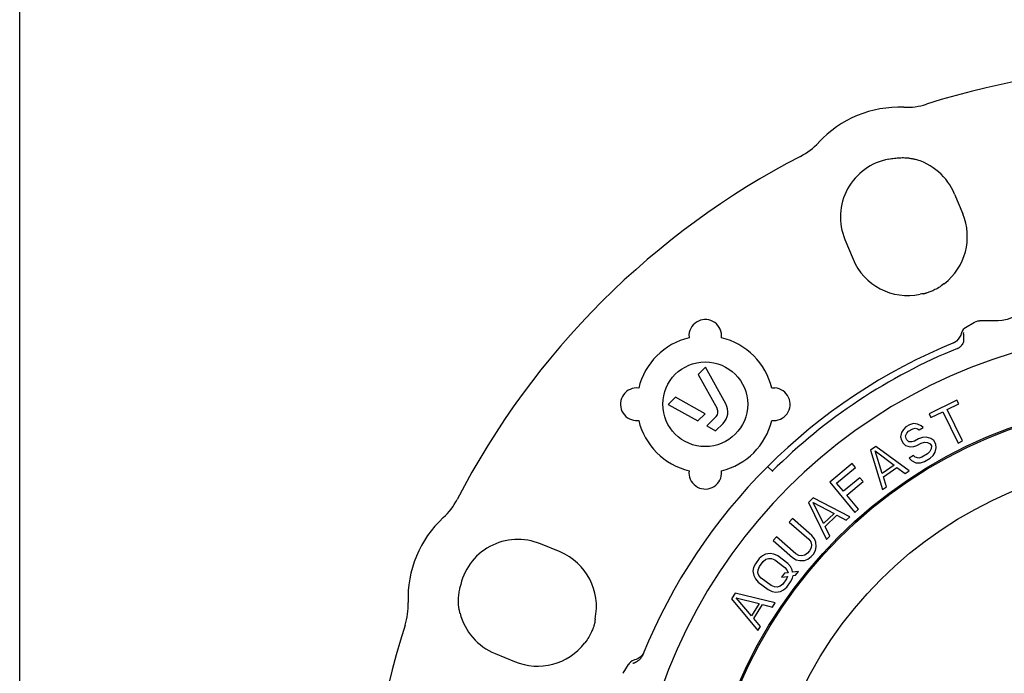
# Model space of a CAD drawing. Header units: inches. Extents: x 0 to 22, y 0 to 17.
# Tile 2 of 9: x 0 to 3.6, y 7.1 to 9.5. Entities that reach past the tile are written whole.
import ezdxf

# ---------------------------------------------------------------- set-up
doc = ezdxf.new("R2010")
doc.units = ezdxf.units.IN
doc.header["$LTSCALE"] = 1.21
doc.header["$MEASUREMENT"] = 0
doc.layers.get('0').update_dxf_attribs({"linetype": 'CONTINUOUS'})

msp = doc.modelspace()

# ---------------------------------------------------------------- linework, layer by layer
at = {"color": 7, "linetype": 'CONTINUOUS'}
for p, q in [((0, 0), (0, 17)), ((3.1452, 8.9592), (3.1456, 8.9593)), ((3.2375, 8.9593), (3.2381, 8.9592)), ((3.2381, 8.9592), (3.2381, 8.9592)), ((3.3839, 8.8324), (3.4133, 8.7615)), ((2.9869, 8.6679), (3.0162, 8.597)), ((3.2657, 8.4712), (3.2591, 8.4704)), ((3.2697, 8.4711), (3.2657, 8.4712)), ((3.2704, 8.471), (3.2697, 8.4711)), ((3.4237, 8.3493), (3.4233, 8.3491)), ((3.4237, 8.3493), (3.4557, 8.3685)), ((3.5416, 8.3736), (3.4739, 8.3736)), ((2.4224, 8.3235), (2.4226, 8.3124)), ((3.378, 8.293), (3.3778, 8.2929)), ((3.3831, 8.2955), (3.378, 8.293)), ((3.3905, 8.3005), (3.3831, 8.2955)), ((2.4818, 8.2055), (2.4558, 8.1795)), ((2.5556, 8.0727), (2.4818, 8.2055)), ((2.4558, 8.1795), (2.5247, 8.0555)), ((2.7333, 8.1303), (2.7223, 8.1301)), ((2.3732, 8.0969), (2.3471, 8.0709)), ((2.4806, 8.0373), (2.3732, 8.0969)), ((2.3471, 8.0709), (2.4545, 8.0112)), ((3.3923, 8.0866), (3.2916, 8.0372)), ((3.3565, 8.0522), (3.399, 8.073)), ((3.399, 8.073), (3.3923, 8.0866)), ((2.4545, 8.0112), (2.4806, 8.0373)), ((2.5207, 8.0273), (2.4867, 7.9933)), ((3.2916, 8.0372), (3.2982, 8.0236)), ((3.2982, 8.0236), (3.3406, 8.0444)), ((3.3406, 8.0444), (3.3964, 7.9307)), ((3.4123, 7.9385), (3.3565, 8.0522)), ((2.2292, 8.0125), (2.2403, 8.0127)), ((2.4867, 7.9933), (2.5189, 7.9754)), ((2.5189, 7.9754), (2.5458, 8.0022)), ((3.2076, 7.9891), (3.199, 7.9805)), ((3.2203, 7.9966), (3.2076, 7.9891)), ((3.2168, 7.9735), (3.2321, 7.9825)), ((3.2346, 8.0015), (3.2203, 7.9966)), ((3.2321, 7.9825), (3.2413, 7.9844)), ((3.2494, 7.9997), (3.2346, 8.0015)), ((3.2413, 7.9844), (3.2494, 7.9822)), ((3.2631, 7.9938), (3.2494, 7.9997)), ((3.255, 7.9785), (3.2703, 7.9876)), ((3.2703, 7.9876), (3.2631, 7.9938)), ((3.1919, 7.9693), (3.1879, 7.9529)), ((3.1879, 7.9529), (3.1915, 7.941)), ((3.199, 7.9805), (3.1919, 7.9693)), ((3.2062, 7.9567), (3.2108, 7.9664)), ((3.2083, 7.9474), (3.2062, 7.9567)), ((3.2113, 7.9422), (3.2083, 7.9474)), ((3.2108, 7.9664), (3.2168, 7.9735)), ((3.2494, 7.9822), (3.255, 7.9785)), ((3.2678, 7.9511), (3.2536, 7.9462)), ((3.2811, 7.9519), (3.2678, 7.9511)), ((3.2974, 7.9475), (3.2811, 7.9519)), ((3.3086, 7.9402), (3.2974, 7.9475)), ((3.0989, 7.9189), (3.0795, 7.9053)), ((3.2191, 7.8303), (3.0989, 7.9189)), ((3.1915, 7.941), (3.1976, 7.9306)), ((3.1976, 7.9306), (3.2063, 7.9217)), ((3.2063, 7.9217), (3.2226, 7.9173)), ((3.2185, 7.9359), (3.2113, 7.9422)), ((3.2292, 7.9352), (3.2185, 7.9359)), ((3.2226, 7.9173), (3.2358, 7.9182)), ((3.2383, 7.9372), (3.2292, 7.9352)), ((3.2358, 7.9182), (3.2475, 7.9216)), ((3.2536, 7.9462), (3.2383, 7.9372)), ((3.2475, 7.9216), (3.2628, 7.9306)), ((3.2628, 7.9306), (3.2745, 7.934)), ((3.2745, 7.934), (3.2852, 7.9333)), ((3.2852, 7.9333), (3.2949, 7.9285)), ((3.2949, 7.9285), (3.2995, 7.9208)), ((3.2995, 7.9208), (3.299, 7.91)), ((3.3163, 7.9272), (3.3086, 7.9402)), ((3.3133, 7.8974), (3.3173, 7.9138)), ((3.3173, 7.9138), (3.3163, 7.9272)), ((3.3964, 7.9307), (3.4123, 7.9385)), ((3.0795, 7.9053), (3.1226, 7.7623)), ((3.1213, 7.8204), (3.0962, 7.9023)), ((3.0962, 7.9023), (3.1648, 7.851)), ((3.2344, 7.8858), (3.2191, 7.8768)), ((3.2191, 7.8768), (3.2278, 7.8679)), ((3.2415, 7.8795), (3.2344, 7.8858)), ((3.2538, 7.8762), (3.2415, 7.8795)), ((3.2655, 7.8796), (3.2538, 7.8762)), ((3.2858, 7.8917), (3.2655, 7.8796)), ((3.2747, 7.8641), (3.295, 7.8761)), ((3.2944, 7.9003), (3.2858, 7.8917)), ((3.299, 7.91), (3.2944, 7.9003)), ((3.295, 7.8761), (3.3062, 7.8862)), ((3.3062, 7.8862), (3.3133, 7.8974)), ((2.707, 7.8457), (2.7253, 7.8274)), ((3.0134, 7.8567), (2.9316, 7.7888)), ((2.9568, 7.7862), (3.0249, 7.8428)), ((3.0249, 7.8428), (3.0134, 7.8567)), ((3.1648, 7.851), (3.1213, 7.8204)), ((3.1259, 7.8089), (3.1741, 7.8429)), ((3.1741, 7.8429), (3.2046, 7.8201)), ((3.2278, 7.8679), (3.2431, 7.8594)), ((3.2431, 7.8594), (3.2604, 7.8591)), ((3.2604, 7.8591), (3.2747, 7.8641)), ((2.5402, 7.8193), (2.5399, 7.8304)), ((3.0409, 7.8051), (2.9818, 7.7561)), ((3.0525, 7.7912), (3.0409, 7.8051)), ((3.1371, 7.7725), (3.1259, 7.8089)), ((3.2046, 7.8201), (3.2191, 7.8303)), ((2.9316, 7.7888), (3.0221, 7.6798)), ((2.9818, 7.7561), (2.9568, 7.7862)), ((2.9934, 7.7421), (3.0525, 7.7912)), ((3.1226, 7.7623), (3.1371, 7.7725)), ((3.0358, 7.6911), (2.9934, 7.7421)), ((2.8717, 7.7327), (2.8547, 7.7162)), ((2.8547, 7.7162), (2.9198, 7.5817)), ((2.9094, 7.639), (2.8716, 7.7158)), ((2.8716, 7.7158), (2.9475, 7.676)), ((3.0044, 7.6641), (2.8717, 7.7327)), ((2.9475, 7.676), (2.9094, 7.639)), ((2.9157, 7.6283), (2.958, 7.6695)), ((2.958, 7.6695), (2.9917, 7.6518)), ((2.9917, 7.6518), (3.0044, 7.6641)), ((3.0221, 7.6798), (3.0358, 7.6911)), ((2.797, 7.6578), (2.7854, 7.6445)), ((2.7854, 7.6445), (2.8557, 7.5829)), ((2.8674, 7.5962), (2.797, 7.6578)), ((2.9325, 7.5941), (2.9157, 7.6283)), ((2.7387, 7.5912), (2.727, 7.5779)), ((2.809, 7.5296), (2.7387, 7.5912)), ((2.8767, 7.584), (2.8674, 7.5962)), ((2.9198, 7.5817), (2.9325, 7.5941)), ((1.9557, 7.5365), (1.8848, 7.5658)), ((2.727, 7.5779), (2.7973, 7.5163)), ((2.8557, 7.5829), (2.8628, 7.5727)), ((2.8628, 7.5727), (2.8657, 7.5623)), ((2.8657, 7.5623), (2.8644, 7.5517)), ((2.8819, 7.5716), (2.8767, 7.584)), ((2.8832, 7.5548), (2.8819, 7.5716)), ((2.6879, 7.523), (2.6766, 7.513)), ((2.6998, 7.5289), (2.6879, 7.523)), ((2.7165, 7.5312), (2.6998, 7.5289)), ((2.7297, 7.5287), (2.7165, 7.5312)), ((2.7436, 7.5221), (2.7297, 7.5287)), ((2.7798, 7.495), (2.7436, 7.5221)), ((2.82, 7.5238), (2.809, 7.5296)), ((2.8307, 7.5223), (2.82, 7.5238)), ((2.8411, 7.525), (2.8307, 7.5223)), ((2.8511, 7.5319), (2.8411, 7.525)), ((2.8589, 7.5408), (2.8511, 7.5319)), ((2.8527, 7.5109), (2.8647, 7.52)), ((2.8644, 7.5517), (2.8589, 7.5408)), ((2.8647, 7.52), (2.8725, 7.5289)), ((2.8725, 7.5289), (2.88, 7.542)), ((2.88, 7.542), (2.8832, 7.5548)), ((2.6625, 7.4941), (2.6561, 7.4804)), ((2.6766, 7.513), (2.6625, 7.4941)), ((2.677, 7.4833), (2.6911, 7.5022)), ((2.6911, 7.5022), (2.7006, 7.5099)), ((2.7006, 7.5099), (2.7107, 7.5134)), ((2.7107, 7.5134), (2.7215, 7.5127)), ((2.7215, 7.5127), (2.733, 7.5079)), ((2.733, 7.5079), (2.7692, 7.4808)), ((2.7901, 7.4836), (2.7798, 7.495)), ((2.7963, 7.4717), (2.7901, 7.4836)), ((2.7973, 7.5163), (2.8106, 7.5085)), ((2.8106, 7.5085), (2.8235, 7.505)), ((2.8235, 7.505), (2.8404, 7.506)), ((2.8404, 7.506), (2.8527, 7.5109)), ((2.6561, 7.4804), (2.6539, 7.4674)), ((2.6539, 7.4674), (2.6565, 7.4507)), ((2.6565, 7.4507), (2.6626, 7.4387)), ((2.6719, 7.4613), (2.6724, 7.472)), ((2.6757, 7.4511), (2.6719, 7.4613)), ((2.6724, 7.472), (2.677, 7.4833)), ((2.6836, 7.4416), (2.6757, 7.4511)), ((2.7683, 7.4594), (2.7577, 7.4452)), ((2.7577, 7.4452), (2.7786, 7.448)), ((2.7809, 7.4611), (2.7683, 7.4594)), ((2.7692, 7.4808), (2.7771, 7.4712)), ((2.7786, 7.448), (2.7758, 7.4391)), ((2.7771, 7.4712), (2.7809, 7.4611)), ((2.7976, 7.4634), (2.7963, 7.4717)), ((2.7967, 7.442), (2.7996, 7.4509)), ((2.8185, 7.4662), (2.7976, 7.4634)), ((2.7996, 7.4509), (2.8079, 7.452)), ((2.8079, 7.452), (2.8185, 7.4662)), ((2.6626, 7.4387), (2.673, 7.4274)), ((2.673, 7.4274), (2.7092, 7.4003)), ((2.7198, 7.4145), (2.6836, 7.4416)), ((2.7313, 7.4097), (2.7198, 7.4145)), ((2.7522, 7.4125), (2.742, 7.409)), ((2.7617, 7.4202), (2.7522, 7.4125)), ((2.7758, 7.4391), (2.7617, 7.4202)), ((2.7762, 7.4094), (2.7903, 7.4283)), ((2.7903, 7.4283), (2.7967, 7.442)), ((1.5935, 7.4075), (1.5934, 7.4071)), ((2.5893, 7.3869), (2.5768, 7.3669)), ((2.7346, 7.3519), (2.5893, 7.3869)), ((2.7092, 7.4003), (2.7231, 7.3937)), ((2.7231, 7.3937), (2.7363, 7.3912)), ((2.742, 7.409), (2.7313, 7.4097)), ((2.7363, 7.3912), (2.753, 7.3935)), ((2.753, 7.3935), (2.7649, 7.3993)), ((2.7649, 7.3993), (2.7762, 7.4094)), ((2.5768, 7.3669), (2.672, 7.2517)), ((2.6483, 7.3048), (2.5933, 7.3705)), ((2.5933, 7.3705), (2.6764, 7.3499)), ((2.6764, 7.3499), (2.6483, 7.3048)), ((2.657, 7.2959), (2.6882, 7.346)), ((2.6882, 7.346), (2.7252, 7.3369)), ((2.7252, 7.3369), (2.7346, 7.3519)), ((1.5935, 7.3146), (1.5934, 7.3152)), ((1.5935, 7.3146), (1.5935, 7.3146)), ((2.0823, 7.2936), (2.0815, 7.2867)), ((2.0815, 7.2867), (2.0816, 7.283)), ((2.0816, 7.283), (2.0817, 7.2822)), ((2.6814, 7.2668), (2.657, 7.2959)), ((2.672, 7.2517), (2.6814, 7.2668)), ((1.7203, 7.1688), (1.7912, 7.1394)), ((2.1842, 7.097), (2.2034, 7.129)), ((2.2036, 7.1294), (2.2034, 7.129))]:
    msp.add_line(p, q, dxfattribs=at)
for points in [[(3.3465, 8.5079), (3.3453, 8.507), (3.3405, 8.5034), (3.3356, 8.5), (3.3309, 8.4969), (3.3261, 8.4939), (3.3215, 8.4912), (3.317, 8.4888), (3.3127, 8.4865), (3.3085, 8.4844), (3.3045, 8.4826), (3.3008, 8.4809), (3.2972, 8.4795), (3.2938, 8.4781), (3.2906, 8.4769), (3.2876, 8.4759), (3.2849, 8.475), (3.2823, 8.4742), (3.28, 8.4735), (3.2779, 8.4729), (3.276, 8.4723), (3.2742, 8.4719), (3.2727, 8.4715), (3.2714, 8.4712), (3.2703, 8.471), (3.2694, 8.4708), (3.2688, 8.4707), (3.2684, 8.4706), (3.2683, 8.4706)], [(3.6015, 8.3897), (3.5902, 8.3839), (3.5735, 8.3779), (3.5561, 8.3744), (3.5416, 8.3736)], [(3.4233, 8.3491), (3.4202, 8.347), (3.4151, 8.3421), (3.411, 8.3364)], [(3.4557, 8.3685), (3.4615, 8.3713), (3.4677, 8.373), (3.4739, 8.3736)], [(3.4074, 8.3273), (3.4058, 8.322), (3.402, 8.314), (3.3969, 8.3067), (3.3905, 8.3005)], [(3.411, 8.3364), (3.4082, 8.33), (3.4074, 8.3273)], [(2.0821, 7.2845), (2.0821, 7.2843), (2.082, 7.2839), (2.0819, 7.2833), (2.0817, 7.2825), (2.0815, 7.2816), (2.0813, 7.2804), (2.0809, 7.2791), (2.0806, 7.2776), (2.0801, 7.2759), (2.0796, 7.274), (2.079, 7.2719), (2.0783, 7.2696), (2.0775, 7.2671), (2.0765, 7.2643), (2.0755, 7.2613), (2.0742, 7.2581), (2.0728, 7.2545), (2.0713, 7.2508), (2.0695, 7.2468), (2.0674, 7.2425), (2.0652, 7.238), (2.0627, 7.2333), (2.0599, 7.2284), (2.0568, 7.2234), (2.0535, 7.2182), (2.0499, 7.213), (2.046, 7.2078), (2.0448, 7.2062)], [(2.2573, 7.1698), (2.2524, 7.1624), (2.2462, 7.156), (2.239, 7.1508), (2.231, 7.147), (2.2254, 7.1453)], [(2.2254, 7.1453), (2.2231, 7.1446), (2.2166, 7.1419), (2.2109, 7.1379), (2.206, 7.1328), (2.2036, 7.1294)]]:
    msp.add_lwpolyline(points, dxfattribs=at)
for centre, radius in [((2.4813, 8.0714), 0.1535), ((4.1601, 6.3926), 1.6937), ((4.1601, 6.3926), 1.689), ((4.1601, 6.3926), 1.4764)]:
    msp.add_circle(centre, radius, dxfattribs=at)
for centre, radius, start, end in [((4.1601, 6.3926), 2.9017, 72.3768, 107.6232), ((3.1838, 8.7495), 0.3978, 87.7432, 137.2568), ((3.209, 9.3868), 0.24, 267.7432, 287.6232), ((2.7155, 9.1824), 0.24, 297.3768, 317.2568), ((4.1601, 6.3926), 2.9017, 117.3768, 152.6232), ((3.1838, 8.7495), 0.2132, 100.428, 202.5), ((3.1838, 8.7495), 0.2165, 22.5, 75.4742), ((3.2132, 8.6786), 0.2165, 307.9806, 22.5), ((3.2132, 8.6786), 0.2132, 202.5, 282.4181), ((2.4813, 8.3193), 0.0591, 353.3095, 175.9471), ((4.1601, 6.3926), 1.9488, 97.173, 172.827), ((2.4813, 8.0714), 0.248, 103.6785, 166.3215), ((2.4813, 8.0714), 0.248, 13.6785, 76.3215), ((4.1601, 6.3926), 2.0551, 112.1433, 157.9146), ((4.1601, 6.3926), 2.0311, 112.1409, 135), ((2.2334, 8.0714), 0.0591, 83.3095, 265.9471), ((2.7292, 8.0714), 0.0591, 263.3095, 85.9471), ((2.504, 8.044), 0.0236, 315, 29.0576), ((2.504, 8.044), 0.0591, 315, 29.0576), ((2.4813, 8.0714), 0.248, 193.6785, 256.3215), ((2.4813, 8.0714), 0.248, 283.6785, 346.3215), ((2.4813, 7.8235), 0.0591, 173.3095, 355.9471), ((1.3703, 7.8372), 0.24, 312.7432, 332.6232), ((1.8032, 7.3688), 0.3978, 132.7432, 182.2568), ((1.8032, 7.3688), 0.2132, 67.5, 169.572), ((1.8741, 7.3395), 0.2132, 347.5819, 67.5), ((1.1659, 7.3437), 0.24, 342.3768, 2.2568), ((1.8032, 7.3688), 0.2165, 194.5257, 247.5), ((4.1601, 6.3926), 2.9017, 162.3768, 197.6232), ((1.8741, 7.3395), 0.2165, 247.5, 322.0194)]:
    msp.add_arc(centre, radius, start, end, dxfattribs=at)
for points, start_tangent, end_tangent in [([(3.1456, 8.9593), (3.1558, 8.9612), (3.1657, 8.9627), (3.1753, 8.9637), (3.1848, 8.9643), (3.1942, 8.9646), (3.2036, 8.9645)], (0.057101, 0.012067), (0.058337, -0.001696)), ([(3.2036, 8.9645), (3.2068, 8.9643), (3.2112, 8.964), (3.2163, 8.9634), (3.2219, 8.9625), (3.2275, 8.9615), (3.2331, 8.9603), (3.2375, 8.9593)], (0.034326, -0.000998), (0.033327, -0.008286)), ([(3.2375, 8.9593), (3.2381, 8.9592)], (0.000619, -0.000154), (0.000618, -0.000156)), ([(3.2381, 8.9592), (3.2386, 8.959)], (0.000524, -0.000132), (0.000524, -0.000133)), ([(3.4163, 8.3068), (3.416, 8.3008), (3.4144, 8.2944), (3.4113, 8.288), (3.4069, 8.2822), (3.4011, 8.2773)], (0.001156, -0.034516), (-0.02861, -0.019344)), ([(3.4156, 8.3315), (3.4154, 8.3305), (3.4154, 8.3295), (3.4153, 8.3285), (3.4153, 8.3274), (3.4153, 8.3264), (3.4153, 8.3253), (3.4154, 8.3242)], (-0.00099, -0.007227), (0.000627, -0.007268)), ([(3.4154, 8.3242), (3.4156, 8.3217), (3.4158, 8.3186), (3.416, 8.3152), (3.4162, 8.3113), (3.4163, 8.3068)], (0.001499, -0.017384), (0.000584, -0.017439)), ([(3.3946, 8.2739), (3.398, 8.2754), (3.4011, 8.2773)], (0.00683, 0.002779), (0.006109, 0.00413)), ([(1.5882, 7.3491), (1.5881, 7.3585), (1.5884, 7.3679), (1.589, 7.3774), (1.59, 7.387), (1.5915, 7.3969), (1.5934, 7.4071)], (-0.001696, 0.058337), (0.012067, 0.057101)), ([(1.5934, 7.3152), (1.5924, 7.3195), (1.5912, 7.325), (1.5902, 7.3306), (1.5894, 7.3362), (1.5887, 7.3414), (1.5884, 7.3458), (1.5882, 7.3491)], (-0.008286, 0.033326), (-0.000998, 0.034325)), ([(1.5935, 7.3146), (1.5934, 7.3152)], (-0.000158, 0.000626), (-0.000156, 0.000627)), ([(1.5937, 7.3141), (1.5935, 7.3146)], (-0.000132, 0.000516), (-0.00013, 0.000517)), ([(2.2558, 7.1653), (2.2544, 7.162), (2.2527, 7.1589)], (-0.002645, -0.006518), (-0.003533, -0.006083)), ([(2.2192, 7.1334), (2.223, 7.1346), (2.2266, 7.1361)], (0.00753, 0.002216), (0.00717, 0.003194)), ([(2.2266, 7.1361), (2.2288, 7.1371), (2.2313, 7.1384), (2.2341, 7.14), (2.2371, 7.142), (2.2404, 7.1445), (2.2439, 7.1476), (2.2475, 7.1515)], (0.023897, 0.010644), (0.016881, 0.019985)), ([(2.2475, 7.1515), (2.2504, 7.1553), (2.2527, 7.1589)], (0.005886, 0.006969), (0.004581, 0.007888))]:
    msp.add_spline(points, degree=3, dxfattribs=dict(at, start_tangent=start_tangent, end_tangent=end_tangent))

doc.saveas('drawing.dxf')
